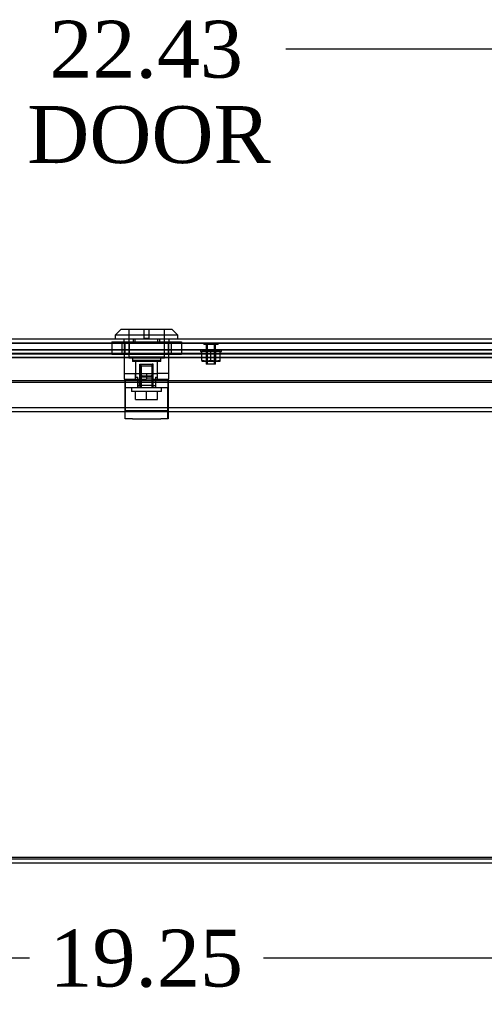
# Model space of a CAD drawing. Header units: inches. Extents: x 1 to 240, y -1 to 159.
# Tile 9 of 24: x 76 to 84, y 23 to 40. Entities that reach past the tile are written whole.
import ezdxf
from ezdxf.enums import TextEntityAlignment as Align
from ezdxf.lldxf.tags import DXFTag

# ---------------------------------------------------------------- set-up
doc = ezdxf.new("R2010")
doc.units = ezdxf.units.IN
doc.header["$MEASUREMENT"] = 0
for name, color, linetype in [('COM70220', 7, 'Continuous'), ('COM70699-7', 7, 'Continuous'), ('COM70702-4', 7, 'Continuous'), ('COM70705-7', 7, 'Continuous'), ('Default', 7, 'Continuous'), ('LOK10031', 7, 'Continuous'), ('LOK10031_CAM', 7, 'Continuous'), ('LOK10031_INSERT', 7, 'Continuous'), ('LOK10031_NUT', 7, 'Continuous'), ('LOK10031_SC', 7, 'Continuous'), ('NTS18118', 7, 'Continuous'), ('STD26063', 7, 'Continuous')]:
    doc.layers.add(name, color=color, linetype=linetype)
doc.styles.add('SEACAD_Times_New_Roman', font='times.ttf')
tags = doc.linetypes.add('HIDDEN2', pattern=[0.1875, 0.125, -0.0625]).pattern_tags.tags
tags[6:7] = [DXFTag(74, 4), DXFTag(75, 0), DXFTag(340, '0'), DXFTag(46, 0.0), DXFTag(50, 0.0), DXFTag(44, 0.0), DXFTag(45, 0.0)]
tags[4:5] = [DXFTag(74, 4), DXFTag(75, 0), DXFTag(340, '0'), DXFTag(46, 0.0), DXFTag(50, 0.0), DXFTag(44, 0.0), DXFTag(45, 0.0)]
doc.dimstyles.new('HAMMOND_(STH_-_240x160)', dxfattribs={"dimtxt": 1, "dimasz": 1.25, "dimexe": 0.5, "dimexo": 0.5, "dimgap": 0.25, "dimtad": 0, "dimtih": 1, "dimtoh": 1, "dimzin": 0, "dimdsep": 46, "dimtxsty": 'SEACAD_Times_New_Roman', "dimblk1": '_SE_FILLED', "dimblk2": '_SE_FILLED', "dimsah": 1, "dimcen": 0.5, "dimadec": 0, "dimazin": 0, "dimtfac": 0.8, "dimtofl": 0, "dimtmove": 0, "dimatfit": 3, "dimfxl": 1, "dimtolj": 1, "dimtzin": 0, "dimarcsym": 0})

# ---------------------------------------------------------------- blocks, each defined once
blk = doc.blocks.new('SE4')
at = {"layer": 'COM70220', "color": 7, "linetype": 'HIDDEN2'}
for p, q in [((67.406, 34.468), (88.525, 34.468)), ((67.406, 34.467), (88.525, 34.467)), ((67.406, 34.465), (88.525, 34.465)), ((67.406, 34.219), (88.525, 34.219))]:
    blk.add_line(p, q, dxfattribs=at)
at = {"layer": 'COM70699-7', "color": 7, "linetype": 'HIDDEN2'}
for p, q in [((66.943, 34.286), (88.989, 34.286)), ((88.775, 34.344), (67.157, 34.344)), ((88.775, 34.272), (67.157, 34.272)), ((66.943, 34.216), (88.989, 34.216)), ((66.074, 33.259), (89.858, 33.259)), ((66.074, 25.403), (89.858, 25.403))]:
    blk.add_line(p, q, dxfattribs=at)
at = {"layer": 'COM70699-7', "color": 7, "linetype": 'Continuous'}
for p, q in [((66.074, 33.331), (89.858, 33.331)), ((66.074, 25.331), (89.858, 25.331))]:
    blk.add_line(p, q, dxfattribs=at)
at = {"layer": 'COM70702-4', "color": 7, "linetype": 'HIDDEN2'}
for p, q in [((66.938, 34.282), (88.994, 34.282)), ((88.768, 34.341), (67.164, 34.341)), ((88.768, 34.269), (67.164, 34.269)), ((66.938, 34.213), (88.994, 34.213)), ((66.038, 25.432), (89.894, 25.432)), ((66.038, 25.402), (89.894, 25.402))]:
    blk.add_line(p, q, dxfattribs=at)
at = {"layer": 'COM70705-7', "color": 7, "linetype": 'Continuous'}
for p, q in [((66.859, 34.541), (89.073, 34.541)), ((89.109, 33.799), (66.823, 33.799)), ((89.109, 33.769), (66.823, 33.769))]:
    blk.add_line(p, q, dxfattribs=at)
at = {"layer": 'COM70705-7', "color": 7, "linetype": 'HIDDEN2'}
for p, q in [((66.859, 34.469), (89.073, 34.469)), ((77.57, 34.469), (77.57, 34.471)), ((77.767, 34.469), (77.767, 34.541)), ((78.164, 34.469), (78.164, 34.541)), ((78.361, 34.469), (78.361, 34.471))]:
    blk.add_line(p, q, dxfattribs=at)
at = {"layer": 'LOK10031', "color": 7, "linetype": 'Continuous'}
for p, q in [((77.516, 34.701), (77.416, 34.601)), ((78.516, 34.601), (77.416, 34.601)), ((77.416, 34.601), (77.416, 34.541)), ((78.416, 34.701), (77.516, 34.701)), ((78.516, 34.601), (78.416, 34.701)), ((78.516, 34.541), (78.516, 34.601))]:
    blk.add_line(p, q, dxfattribs=at)
at = {"layer": 'LOK10031', "color": 7, "linetype": 'HIDDEN2'}
for p, q in [((77.651, 34.701), (77.651, 34.201)), ((78.281, 34.201), (78.281, 34.701)), ((77.57, 34.471), (77.57, 34.541)), ((77.735, 34.471), (77.57, 34.471)), ((77.573, 34.471), (77.573, 33.931)), ((77.735, 34.471), (77.735, 34.541)), ((78.197, 34.471), (77.735, 34.471)), ((78.197, 34.471), (78.197, 34.541)), ((78.361, 34.471), (78.197, 34.471)), ((78.358, 33.831), (78.358, 34.471)), ((78.361, 34.471), (78.361, 34.541)), ((78.281, 34.201), (77.651, 34.201)), ((77.716, 34.201), (77.716, 34.141)), ((78.216, 34.141), (77.716, 34.141)), ((77.772, 34.141), (77.772, 33.931)), ((78.159, 33.831), (78.159, 34.141)), ((78.216, 34.141), (78.216, 34.201)), ((77.573, 33.931), (77.966, 33.931)), ((77.573, 33.931), (77.573, 33.831)), ((77.772, 33.831), (77.772, 33.931)), ((77.966, 33.931), (78.159, 33.931)), ((77.966, 33.931), (77.966, 33.831)), ((78.358, 33.931), (78.159, 33.931)), ((77.573, 33.831), (77.592, 33.831)), ((78.086, 33.831), (77.966, 33.831)), ((78.358, 33.831), (78.342, 33.831))]:
    blk.add_line(p, q, dxfattribs=at)
at = {"layer": 'LOK10031_CAM', "color": 7, "linetype": 'HIDDEN2'}
for p, q in [((77.589, 33.681), (77.589, 33.831)), ((77.592, 33.831), (77.592, 33.644)), ((77.592, 33.831), (77.966, 33.831)), ((77.807, 33.831), (77.807, 33.681)), ((77.81, 33.831), (77.81, 33.681)), ((77.854, 33.861), (77.854, 33.831)), ((77.857, 33.861), (77.857, 33.831)), ((77.884, 33.891), (77.887, 33.891)), ((77.887, 33.891), (78.047, 33.891)), ((78.074, 33.861), (78.074, 33.831)), ((78.077, 33.861), (78.077, 33.831)), ((78.086, 33.831), (78.342, 33.831)), ((78.125, 33.831), (78.125, 33.681)), ((78.339, 33.831), (78.339, 33.681)), ((78.342, 33.831), (78.342, 33.644)), ((77.589, 33.588), (77.589, 33.681)), ((77.589, 33.681), (77.592, 33.681)), ((77.589, 33.319), (77.589, 33.588)), ((77.592, 33.681), (78.342, 33.681)), ((77.592, 33.644), (77.592, 33.375)), ((78.122, 33.716), (78.122, 33.681)), ((78.339, 33.588), (78.339, 33.681)), ((78.339, 33.319), (78.339, 33.588)), ((78.342, 33.644), (78.342, 33.375)), ((77.589, 33.131), (77.589, 33.319)), ((77.592, 33.281), (77.589, 33.281)), ((77.592, 33.375), (77.592, 33.281)), ((77.592, 33.131), (77.592, 33.281)), ((77.592, 33.281), (77.717, 33.281)), ((77.717, 33.281), (78.217, 33.281)), ((78.217, 33.281), (78.342, 33.281)), ((78.339, 33.131), (78.339, 33.319)), ((78.342, 33.375), (78.342, 33.281)), ((78.342, 33.281), (78.342, 33.131)), ((77.592, 33.131), (77.589, 33.131)), ((77.717, 33.131), (77.592, 33.131)), ((77.717, 33.131), (78.217, 33.131)), ((78.342, 33.131), (78.217, 33.131))]:
    blk.add_line(p, q, dxfattribs=at)
for centre, start, end in [((77.884, 33.861), 90, 180), ((77.887, 33.861), 90, 180), ((78.044, 33.861), 0, 90), ((78.047, 33.861), 0, 90)]:
    blk.add_arc(centre, 0.03, start, end, dxfattribs=at)
at = {"layer": 'LOK10031_INSERT', "color": 7, "linetype": 'HIDDEN2'}
for p, q in [((77.653, 34.701), (77.653, 34.216)), ((77.926, 34.551), (77.926, 34.701)), ((78.006, 34.701), (78.006, 34.551)), ((78.278, 34.216), (78.278, 34.701)), ((77.926, 34.551), (78.006, 34.551)), ((78.278, 34.216), (77.653, 34.216)), ((77.716, 34.216), (77.716, 34.156)), ((78.216, 34.156), (77.716, 34.156)), ((77.772, 34.156), (77.772, 33.866)), ((77.848, 34.091), (77.867, 34.091)), ((77.848, 33.716), (77.848, 34.091)), ((77.867, 34.091), (78.064, 34.091)), ((77.867, 34.091), (77.867, 33.716)), ((78.064, 33.716), (78.064, 34.091)), ((78.084, 34.091), (78.064, 34.091)), ((78.084, 33.716), (78.084, 34.091)), ((78.159, 33.866), (78.159, 34.156)), ((78.216, 34.156), (78.216, 34.216)), ((77.772, 33.866), (77.81, 33.866)), ((77.81, 33.831), (77.81, 33.866)), ((78.08, 33.866), (77.851, 33.866)), ((77.851, 33.866), (77.851, 33.716)), ((78.08, 33.716), (78.08, 33.866)), ((78.122, 33.866), (78.159, 33.866)), ((78.122, 33.866), (78.122, 33.716)), ((77.81, 33.716), (77.851, 33.716)), ((78.08, 33.716), (77.851, 33.716)), ((78.08, 33.716), (78.122, 33.716))]:
    blk.add_line(p, q, dxfattribs=at)
at = {"layer": 'LOK10031_NUT', "color": 7, "linetype": 'HIDDEN2'}
for p, q in [((77.354, 34.484), (77.66, 34.484)), ((77.354, 34.484), (77.354, 34.269)), ((77.533, 34.484), (77.533, 34.269)), ((77.582, 34.484), (77.582, 34.269)), ((77.66, 34.484), (78.272, 34.484)), ((77.66, 34.484), (77.66, 34.269)), ((78.272, 34.484), (78.578, 34.484)), ((78.272, 34.484), (78.272, 34.269)), ((78.35, 34.269), (78.35, 34.484)), ((78.399, 34.484), (78.399, 34.269)), ((78.578, 34.484), (78.578, 34.269)), ((77.354, 34.269), (77.66, 34.269)), ((77.66, 34.269), (78.272, 34.269)), ((78.272, 34.269), (78.578, 34.269))]:
    blk.add_line(p, q, dxfattribs=at)
at = {"layer": 'LOK10031_SC', "color": 7, "linetype": 'HIDDEN2'}
for p, q in [((78.084, 34.056), (77.848, 34.056)), ((77.848, 34.056), (77.848, 33.681)), ((77.872, 34.056), (77.872, 33.681)), ((78.06, 34.056), (78.06, 33.681)), ((78.084, 33.681), (78.084, 34.056)), ((77.703, 33.681), (77.703, 33.611)), ((78.228, 33.611), (77.703, 33.611)), ((77.773, 33.474), (77.773, 33.611)), ((77.848, 33.681), (77.872, 33.681)), ((77.966, 33.474), (77.966, 33.611)), ((78.084, 33.681), (78.06, 33.681)), ((78.158, 33.474), (78.158, 33.611)), ((78.228, 33.611), (78.228, 33.681)), ((77.773, 33.474), (77.966, 33.474)), ((77.966, 33.474), (78.158, 33.474))]:
    blk.add_line(p, q, dxfattribs=at)
at = {"layer": 'NTS18118', "color": 7, "linetype": 'HIDDEN2'}
for p, q in [((78.913, 34.344), (79.281, 34.344)), ((78.913, 34.344), (78.913, 34.313)), ((78.913, 34.313), (78.937, 34.313)), ((78.937, 34.155), (78.937, 34.313)), ((79.097, 34.313), (78.937, 34.313)), ((79.015, 34.344), (79.015, 34.148)), ((79.032, 34.344), (79.032, 34.148)), ((79.097, 34.155), (79.097, 34.313)), ((79.256, 34.313), (79.097, 34.313)), ((79.162, 34.148), (79.162, 34.344)), ((79.179, 34.344), (79.179, 34.148)), ((79.256, 34.155), (79.256, 34.313)), ((79.256, 34.313), (79.281, 34.313)), ((79.281, 34.313), (79.281, 34.344)), ((79.017, 34.148), (78.937, 34.155)), ((78.937, 34.155), (78.937, 34.148)), ((78.937, 34.148), (79.017, 34.148)), ((79.097, 34.155), (79.017, 34.148)), ((79.017, 34.148), (79.176, 34.148)), ((79.176, 34.148), (79.097, 34.155)), ((79.256, 34.155), (79.176, 34.148)), ((79.176, 34.148), (79.256, 34.148)), ((79.256, 34.148), (79.256, 34.155))]:
    blk.add_line(p, q, dxfattribs=at)
at = {"layer": 'STD26063', "color": 7, "linetype": 'HIDDEN2'}
for p, q in [((78.972, 34.469), (78.972, 34.438)), ((79.222, 34.438), (78.972, 34.438)), ((79.015, 34.438), (79.015, 34.094)), ((79.034, 34.094), (79.034, 34.438)), ((79.16, 34.094), (79.16, 34.438)), ((79.179, 34.094), (79.179, 34.438)), ((79.222, 34.438), (79.222, 34.469)), ((79.179, 34.094), (79.015, 34.094))]:
    blk.add_line(p, q, dxfattribs=at)
blk = doc.blocks.new('DMBLK614')
at = {"layer": 'Default', "linetype": 'Continuous', "transparency": 16777216}
for points in [[(69.591, 23.452), (69.591, 23.869), (68.341, 23.661)], [(86.341, 23.452), (87.591, 23.661), (86.341, 23.869)]]:
    blk.add_hatch(color=7, dxfattribs=at).paths.add_polyline_path(points)
at = {"layer": 'Default', "color": 7, "linetype": 'Continuous', "transparency": 16777216}
for p, q in [((68.341, 25.74), (68.341, 23.161)), ((87.591, 25.74), (87.591, 23.161)), ((75.91, 23.661), (68.341, 23.661)), ((87.591, 23.661), (80.022, 23.661))]:
    blk.add_line(p, q, dxfattribs=at)
at = {"layer": 'Default', "color": 7, "linetype": 'Continuous', "transparency": 16777216, "style": 'SEACAD_Times_New_Roman'}
blk.add_text('19.25', height=1, dxfattribs=at).set_placement((76.26, 24.161), align=Align.TOP_LEFT)
blk = doc.blocks.new('_SE_FILLED')
at = {"color": 0}
blk.add_line((0, 0), (-1, 0), dxfattribs=at)
blk.add_solid([(0, 0), (-1, -0.1665), (-1, 0.1665), (0, 0)], dxfattribs=at)
blk = doc.blocks.new('DMBLK617')
at = {"layer": 'Default', "linetype": 'Continuous', "transparency": 16777216}
for points in [[(68.001, 39.835), (66.751, 39.627), (68.001, 39.419)], [(87.931, 39.835), (87.931, 39.419), (89.181, 39.627)]]:
    blk.add_hatch(color=7, dxfattribs=at).paths.add_polyline_path(points)
at = {"layer": 'Default', "color": 7, "linetype": 'Continuous', "transparency": 16777216}
for p, q in [((66.751, 34.933), (66.751, 40.127)), ((89.181, 34.933), (89.181, 40.127)), ((75.519, 39.627), (66.751, 39.627)), ((89.181, 39.627), (80.413, 39.627))]:
    blk.add_line(p, q, dxfattribs=at)
at = {"layer": 'Default', "color": 7, "linetype": 'Continuous', "transparency": 16777216, "style": 'SEACAD_Times_New_Roman'}
for s, p in [('22.43', (76.26, 40.127)), ('DOOR', (75.869, 38.627))]:
    blk.add_text(s, height=1, dxfattribs=at).set_placement(p, align=Align.TOP_LEFT)

msp = doc.modelspace()

# ---------------------------------------------------------------- block references
at = {"layer": 'Default'}
msp.add_blockref('SE4', (0, 0), dxfattribs=at)

# ---------------------------------------------------------------- dimensions: what is measured, and where the dimension line sits
at = {"layer": 'Default', "color": 7, "linetype": 'Continuous'}
dim = msp.add_linear_dim(base=(89.181, 39.627), p1=(89.181, 34.433), p2=(66.751, 34.433), angle=180, text='\\A1;<>\\PDOOR', dimstyle='HAMMOND_(STH_-_240x160)', dxfattribs=at)
dim.commit()
dim.dimension.update_dxf_attribs({"geometry": 'DMBLK617', "text_midpoint": (77.966, 39.627), "dimtype": 161})
dim = msp.add_linear_dim(base=(68.341, 23.661), p1=(87.591, 26.24), p2=(68.341, 26.24), text='\\A1;<>', dimstyle='HAMMOND_(STH_-_240x160)', dxfattribs=at)
dim.commit()
dim.dimension.update_dxf_attribs({"geometry": 'DMBLK614', "text_midpoint": (77.966, 23.661), "dimtype": 160})

doc.saveas('drawing.dxf')
